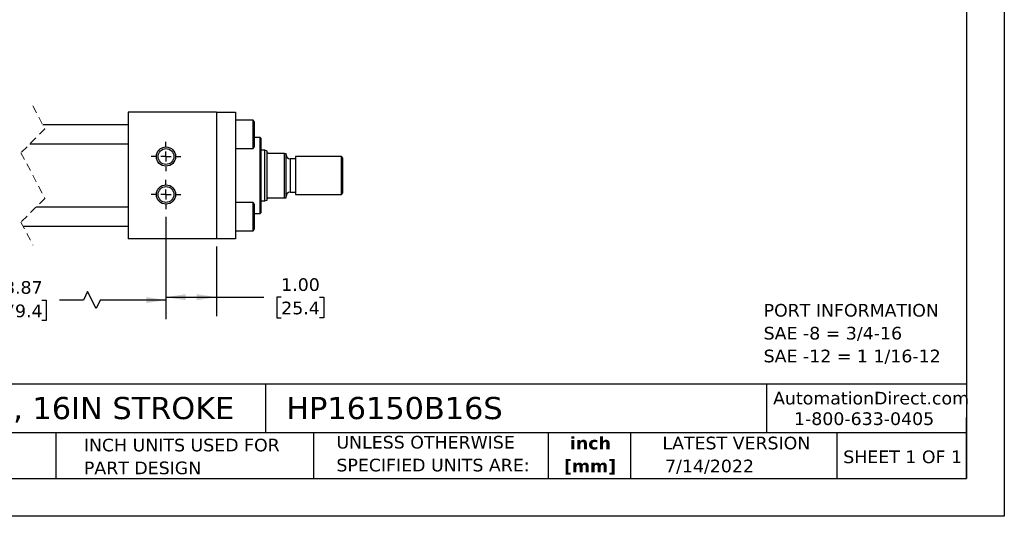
# Model space of a CAD drawing. Header units: inches. Extents: x 0 to 33, y 0 to 25.5.
# Tile 2 of 4: x 13.5 to 33, y 0 to 9.8. Entities that reach past the tile are written whole.
import ezdxf

# ---------------------------------------------------------------- set-up
doc = ezdxf.new("R2010")
doc.units = ezdxf.units.IN
doc.header["$LTSCALE"] = 3
doc.header["$MEASUREMENT"] = 0
for name, pattern in [('SLD-Center', [0.75, 0.6, -0.05, 0.05, -0.05]), ('SLD-Dashed', [0.075, 0.05, -0.025]), ('SLD-Solid', [0])]:
    doc.linetypes.add(name, pattern=pattern)
doc.layers.add('CENTER', color=40, linetype='SLD-Center')
doc.layers.add('DIMENSIONS', color=140, linetype='SLD-Solid', lineweight=25)
doc.layers.add('TEXT', color=140, linetype='SLD-Solid', lineweight=25)
doc.styles.add('SLDTEXTSTYLE0', font='VERDANA.TTF')
doc.styles.add('SLDTEXTSTYLE1', font='VERDANAB.TTF')
doc.dimstyles.new('SLDDIMSTYLE0', dxfattribs={"dimtxt": 0.254883, "dimasz": 0.39, "dimexe": 0, "dimexo": 0.0625, "dimgap": 0.063721, "dimtad": 0, "dimtih": 1, "dimtoh": 1, "dimrnd": 1e-09, "dimzin": 4, "dimdsep": 46, "dimtxsty": 'SLDTEXTSTYLE0', "dimsah": 1, "dimcen": 0.09, "dimadec": 0, "dimazin": 1, "dimtfac": 1, "dimtofl": 0, "dimtmove": 0, "dimatfit": 3, "dimfxl": 0, "dimfrac": 2, "dimtolj": 1, "dimtzin": 12, "dimarcsym": 0})
doc.dimstyles.new('SLDDIMSTYLE1', dxfattribs={"dimtxt": 0.254883, "dimasz": 0.39, "dimexe": 0, "dimexo": 0.0625, "dimgap": 0.063721, "dimtad": 0, "dimtih": 1, "dimtoh": 1, "dimrnd": 1e-09, "dimzin": 12, "dimdsep": 46, "dimtxsty": 'SLDTEXTSTYLE0', "dimsah": 1, "dimcen": 0.09, "dimadec": 0, "dimazin": 3, "dimtfac": 1, "dimtofl": 0, "dimtmove": 0, "dimatfit": 3, "dimfxl": 0, "dimfrac": 2, "dimtolj": 1, "dimtzin": 12, "dimarcsym": 0})

# ---------------------------------------------------------------- blocks, each defined once
blk = doc.blocks.new('SW_NOTE_0')
at = {"layer": 'TEXT', "color": 0, "char_height": 0.25, "attachment_point": 1, "style": 'SLDTEXTSTYLE0'}
for s, insert in [('PORT INFORMATION', (0, 0.318)), ('SAE -8 = 3/4-16', (0, -0.134)), ('SAE -12 = 1 1/16-12', (0, -0.585))]:
    blk.add_mtext(s, dxfattribs=dict(at, insert=insert))
blk = doc.blocks.new('SW_NOTE_0_1')
at = {"layer": 'TEXT', "color": 0, "char_height": 0.25, "attachment_point": 2, "style": 'SLDTEXTSTYLE1'}
for s, insert in [('inch', (0.375, 0.318)), ('[mm]', (0.367, -0.134))]:
    blk.add_mtext(s, dxfattribs=dict(at, insert=insert))
blk = doc.blocks.new('SW_NOTE_0_2')
at = {"layer": 'TEXT', "color": 0, "char_height": 0.25, "attachment_point": 1, "style": 'SLDTEXTSTYLE0'}
for s, insert in [('UNLESS OTHERWISE ', (0, 0.318)), ('SPECIFIED UNITS ARE:', (0, -0.134))]:
    blk.add_mtext(s, dxfattribs=dict(at, insert=insert))
blk = doc.blocks.new('SW_NOTE_0_6')
at = {"layer": 'TEXT', "color": 0, "char_height": 0.25, "attachment_point": 1, "style": 'SLDTEXTSTYLE0'}
for s, insert in [('INCH UNITS USED FOR ', (0, 0.318)), ('PART DESIGN', (0, -0.134))]:
    blk.add_mtext(s, dxfattribs=dict(at, insert=insert))
blk = doc.blocks.new('_D_17')
at = {"layer": 'DIMENSIONS'}
for p, q in [((9.959, 5.92), (9.959, 3.899)), ((16.426, 5.92), (16.426, 3.899)), ((14.878, 4.441), (14.795, 4.274)), ((15.045, 4.107), (14.878, 4.441)), ((9.959, 4.274), (12.66, 4.274)), ((13.005, 4.274), (12.919, 4.274)), ((12.919, 4.274), (12.919, 3.869)), ((13.975, 4.274), (14.06, 4.274)), ((14.06, 4.274), (14.06, 3.869)), ((14.795, 4.274), (14.32, 4.274)), ((15.128, 4.274), (15.045, 4.107)), ((16.426, 4.274), (15.128, 4.274)), ((12.919, 3.869), (13.005, 3.869)), ((14.06, 3.869), (13.975, 3.869))]:
    blk.add_line(p, q, dxfattribs=at)
for points in [[(9.959, 4.274), (10.349, 4.214), (10.349, 4.334)], [(16.426, 4.274), (16.036, 4.334), (16.036, 4.214)]]:
    blk.add_solid(points, dxfattribs=at)
at = {"layer": 'DIMENSIONS', "char_height": 0.25, "attachment_point": 1, "style": 'SLDTEXTSTYLE0'}
for s, insert in [('18.87', (13.005, 4.649)), ('479.4', (13.005, 4.186))]:
    blk.add_mtext(s, dxfattribs=dict(at, insert=insert))
blk = doc.blocks.new('_D_18')
at = {"layer": 'DIMENSIONS'}
for p, q in [((16.426, 5.92), (16.426, 3.956)), ((17.426, 5.336), (17.426, 3.956)), ((16.426, 4.331), (17.426, 4.331)), ((17.426, 4.331), (18.359, 4.331)), ((18.704, 4.331), (18.618, 4.331)), ((18.618, 4.331), (18.618, 3.926)), ((19.461, 4.331), (19.547, 4.331)), ((19.547, 4.331), (19.547, 3.926)), ((18.618, 3.926), (18.704, 3.926)), ((19.547, 3.926), (19.461, 3.926))]:
    blk.add_line(p, q, dxfattribs=at)
for points in [[(16.426, 4.331), (16.816, 4.271), (16.816, 4.391)], [(17.426, 4.331), (17.036, 4.391), (17.036, 4.271)]]:
    blk.add_solid(points, dxfattribs=at)
at = {"layer": 'DIMENSIONS', "char_height": 0.25, "attachment_point": 1, "style": 'SLDTEXTSTYLE0'}
for s, insert in [('1.00', (18.704, 4.705)), ('25.4', (18.704, 4.243))]:
    blk.add_mtext(s, dxfattribs=dict(at, insert=insert))
blk = doc.blocks.new('SW_CENTERMARKSYMBOL_8')
at = {"layer": 'CENTER', "color": 0}
for p, q in [((0, 0.2), (0, 0.291)), ((-0.2, 0), (-0.291, 0)), ((0, 0), (-0.1, 0)), ((0, 0), (0, 0.1)), ((0, 0), (0, -0.1)), ((0, 0), (0.1, 0)), ((0.2, 0), (0.291, 0)), ((0, -0.2), (0, -0.291))]:
    blk.add_line(p, q, dxfattribs=at)
blk = doc.blocks.new('SW_CENTERMARKSYMBOL_9')
at = {"layer": 'CENTER', "color": 0}
for p, q in [((0, 0.2), (0, 0.291)), ((-0.2, 0), (-0.291, 0)), ((0, 0), (-0.1, 0)), ((0, 0), (0, 0.1)), ((0, 0), (0, -0.1)), ((0, 0), (0.1, 0)), ((0.2, 0), (0.291, 0)), ((0, -0.2), (0, -0.291))]:
    blk.add_line(p, q, dxfattribs=at)

msp = doc.modelspace()

# ---------------------------------------------------------------- linework, layer by layer
at = {"color": 7, "linetype": 'SLD-Solid'}
for p, q in [((33, 25.5), (33, 0)), ((33, 0), (0, 0))]:
    msp.add_line(p, q, dxfattribs=at)
at = {"color": 7, "linetype": 'SLD-Dashed', "lineweight": 18}
for p, q in [((13.796, 8.111), (14.032, 7.66)), ((14.032, 7.66), (13.56, 7.187)), ((13.56, 7.187), (14.032, 6.285)), ((14.032, 6.285), (13.56, 5.812)), ((13.56, 5.812), (13.796, 5.361))]:
    msp.add_line(p, q, dxfattribs=at)
for p, q in [((15.676, 7.986), (15.676, 5.486)), ((17.426, 7.986), (15.676, 7.986)), ((17.426, 7.986), (17.426, 5.486)), ((17.426, 7.986), (17.801, 7.986)), ((17.801, 7.986), (17.801, 5.486)), ((18.153, 7.829), (17.801, 7.829)), ((18.176, 7.789), (18.153, 7.829)), ((18.153, 7.267), (18.153, 7.829)), ((18.176, 7.307), (18.176, 7.789)), ((15.676, 7.736), (13.992, 7.736)), ((18.288, 7.485), (18.176, 7.485)), ((18.308, 7.465), (18.288, 7.485)), ((18.288, 6.736), (18.288, 7.485)), ((18.308, 6.006), (18.308, 7.465)), ((13.733, 7.361), (15.676, 7.361)), ((17.801, 7.267), (18.153, 7.267)), ((18.153, 7.267), (18.176, 7.307)), ((18.382, 7.236), (18.308, 7.236)), ((18.426, 7.22), (18.382, 7.236)), ((18.382, 6.236), (18.382, 7.236)), ((18.426, 7.205), (18.426, 7.22)), ((18.426, 6.267), (18.426, 7.205)), ((18.77, 7.173), (18.457, 7.173)), ((18.77, 6.298), (18.77, 7.173)), ((18.77, 7.173), (18.801, 7.173)), ((18.801, 6.298), (18.801, 7.173)), ((18.989, 7.068), (18.881, 7.068)), ((18.881, 7.068), (18.881, 6.404)), ((19.895, 7.111), (18.989, 7.111)), ((18.989, 7.111), (18.989, 6.361)), ((19.926, 7.08), (19.895, 7.111)), ((19.895, 6.361), (19.895, 7.111)), ((19.926, 6.392), (19.926, 7.08)), ((18.288, 5.986), (18.288, 6.736)), ((18.308, 6.236), (18.382, 6.236)), ((18.382, 6.236), (18.426, 6.252)), ((18.426, 6.252), (18.426, 6.267)), ((18.457, 6.298), (18.77, 6.298)), ((18.77, 6.298), (18.801, 6.298)), ((18.881, 6.404), (18.989, 6.404)), ((18.989, 6.361), (19.895, 6.361)), ((19.895, 6.361), (19.926, 6.392)), ((15.676, 6.111), (13.858, 6.111)), ((18.153, 6.204), (17.801, 6.204)), ((18.176, 6.164), (18.153, 6.204)), ((18.153, 5.642), (18.153, 6.204)), ((18.176, 5.923), (18.176, 6.164)), ((18.176, 5.986), (18.288, 5.986)), ((18.176, 5.682), (18.176, 5.923)), ((18.288, 5.986), (18.308, 6.006)), ((13.6, 5.736), (15.676, 5.736)), ((18.153, 5.642), (18.176, 5.682)), ((17.426, 5.486), (15.676, 5.486)), ((17.801, 5.486), (17.426, 5.486)), ((17.801, 5.642), (18.153, 5.642))]:
    msp.add_line(p, q)
for centre, radius in [((16.426, 7.111), 0.19), ((16.426, 7.111), 0.156), ((16.426, 6.361), 0.19), ((16.426, 6.361), 0.156)]:
    msp.add_circle(centre, radius)
for centre, start, end in [((18.881, 7.148), 180.0011, 269.9992), ((18.881, 6.324), 90.0008, 179.9989)]:
    msp.add_arc(centre, 0.08, start, end)
for points, knots in [([(18.457, 7.173), (18.456, 7.173), (18.452, 7.174), (18.447, 7.175), (18.44, 7.178), (18.431, 7.186), (18.426, 7.196), (18.426, 7.204), (18.426, 7.205)], [0, 0, 0, 0, 0.09856, 0.20771, 0.349027, 0.555813, 0.944334, 1, 1, 1, 1]), ([(18.426, 6.267), (18.427, 6.274), (18.429, 6.283), (18.438, 6.292), (18.444, 6.296), (18.451, 6.298), (18.455, 6.298), (18.457, 6.298), (18.457, 6.298)], [0, 0, 0, 0, 0.424683, 0.549731, 0.759, 0.859442, 0.975093, 1, 1, 1, 1])]:
    msp.add_open_spline(points, degree=3, knots=knots)
at = {"layer": 'TEXT'}
for p, q in [((32.25, 24.75), (32.25, 0.75)), ((32.25, 2.613), (0.75, 2.613)), ((18.397, 2.613), (18.397, 1.65)), ((28.296, 2.613), (28.296, 1.65)), ((32.25, 0.75), (32.25, 1.95)), ((32.25, 1.65), (0.75, 1.65)), ((14.25, 1.65), (14.25, 0.75)), ((19.344, 1.65), (19.344, 0.75)), ((23.979, 1.65), (23.979, 0.75)), ((25.608, 1.65), (25.608, 0.75)), ((29.687, 1.65), (29.687, 0.75)), ((0.75, 0.75), (32.25, 0.75))]:
    msp.add_line(p, q, dxfattribs=at)

# ---------------------------------------------------------------- block references
at = {"layer": 'CENTER'}
for name, p in [('SW_CENTERMARKSYMBOL_9', (16.426, 7.111)), ('SW_CENTERMARKSYMBOL_8', (16.426, 6.361))]:
    msp.add_blockref(name, p, dxfattribs=at)
at = {"layer": 'TEXT'}
for name, p in [('SW_NOTE_0', (28.242, 3.879)), ('SW_NOTE_0_2', (19.796, 1.272)), ('SW_NOTE_0_1', (24.443, 1.255)), ('SW_NOTE_0_6', (14.803, 1.216))]:
    msp.add_blockref(name, p, dxfattribs=at)

# ---------------------------------------------------------------- texts
at = {"layer": 'TEXT', "style": 'SLDTEXTSTYLE0'}
for s, insert, char_height, attachment_point in [('HYDRAULIC CYLINDER: NFPA, 1.5IN BORE, 16IN STROKE', (0.941, 2.359), 0.4375, 1), ('HP16150B16S', (18.804, 2.359), 0.4375, 1), ('AutomationDirect.com', (28.429, 2.461), 0.25, 1), ('1-800-633-0405', (28.842, 2.055), 0.25, 1), ('LATEST VERSION', (27.703, 1.574), 0.25, 2), ('SHEET 1 OF 1', (29.816, 1.301), 0.25, 1), ('7/14/2022', (26.293, 1.12), 0.25, 1)]:
    msp.add_mtext(s, dxfattribs=dict(at, insert=insert, char_height=char_height, attachment_point=attachment_point))

# ---------------------------------------------------------------- dimensions: what is measured, and where the dimension line sits
at = {"layer": 'DIMENSIONS'}
dim = msp.add_linear_dim(base=(16.426, 4.274), p1=(9.959, 6.07), p2=(16.426, 6.07), text='18.87', dimstyle='SLDDIMSTYLE1', dxfattribs=at)
dim.commit()
dim.dimension.update_dxf_attribs({"geometry": '_D_17', "text_midpoint": (13.49, 4.274), "dimtype": 160})
dim = msp.add_linear_dim(base=(17.426, 4.331), p1=(16.426, 6.07), p2=(17.426, 5.486), dimstyle='SLDDIMSTYLE0', dxfattribs=at)
dim.commit()
dim.dimension.update_dxf_attribs({"geometry": '_D_18', "text_midpoint": (19.083, 4.331), "dimtype": 160})

doc.saveas('drawing.dxf')
